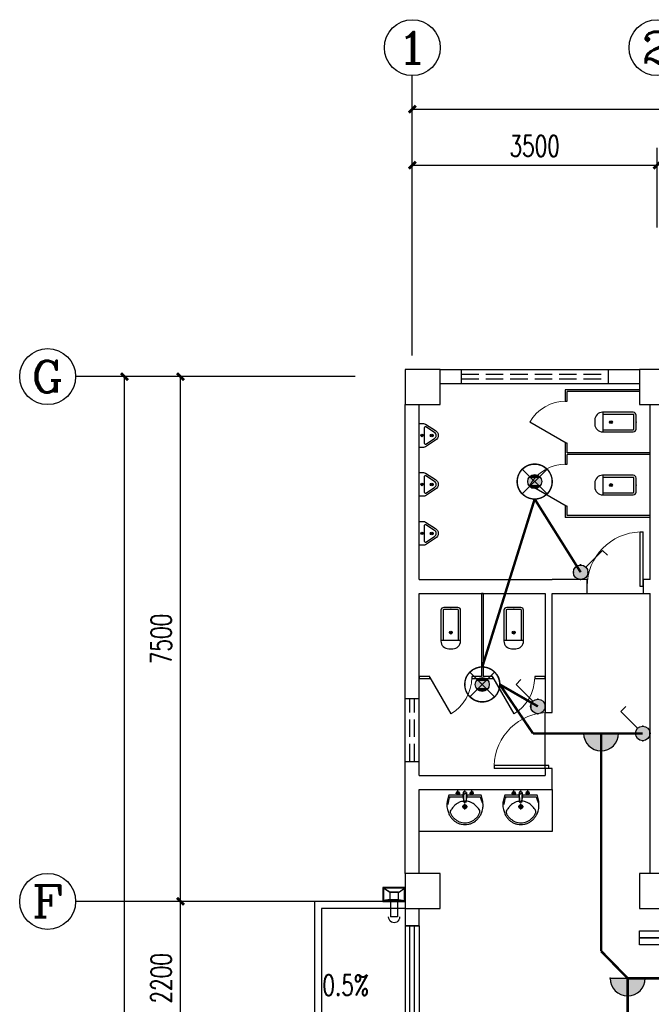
# Model space of a CAD drawing. Extents: x 427948 to 764348, y 274849 to 601549.
# Tile 140 of 203: x 615834 to 624867, y 486108 to 500180. Entities that reach past the tile are written whole.
import ezdxf
from ezdxf.enums import TextEntityAlignment as Align

# ---------------------------------------------------------------- set-up
doc = ezdxf.new("R2010")
doc.units = 0
doc.header["$LTSCALE"] = 1000
doc.header["$MEASUREMENT"] = 0
doc.linetypes.add('DASH', pattern=[0.35, 0.25, -0.1])
doc.layers.get('0').update_dxf_attribs({"linetype": 'CONTINUOUS'})
doc.layers.get('Defpoints').update_dxf_attribs({"linetype": 'CONTINUOUS'})
for name, color, linetype in [('AXIS', 3, 'CONTINUOUS'), ('AXIS_TEXT', 7, 'CONTINUOUS'), ('CABLETRAY', 4, 'CONTINUOUS'), ('COLUMN', 9, 'CONTINUOUS'), ('DIM_SYMB', 3, 'CONTINUOUS'), ('EQUIP-照明', 3, 'CONTINUOUS'), ('LATRINE', 6, 'CONTINUOUS'), ('LVTRY', 6, 'CONTINUOUS'), ('PUB_TEXT', 7, 'CONTINUOUS'), ('TEL_TEXT', 7, 'CONTINUOUS'), ('WALL', 2, 'CONTINUOUS'), ('WINDOW', 4, 'CONTINUOUS'), ('WIRE-动力', 2, 'CONTINUOUS'), ('WIRE-照明', 1, 'CONTINUOUS'), ('可见线', 3, 'CONTINUOUS'), ('水斗', 6, 'CONTINUOUS')]:
    doc.layers.add(name, color=color, linetype=linetype)
doc.styles.add('_TCH_AXIS', font='COMPLEX', dxfattribs={"bigfont": 'GBCBIG'})
doc.styles.add('_TCH_DIM', font='SIMPLEX', dxfattribs={"bigfont": 'GBCBIG'})
doc.styles.add('_TCH_DIM_T3', font='SIMPLEX', dxfattribs={"width": 0.705882, "bigfont": 'GBCBIG'})
doc.styles.add('_TEL_DIM', font='SIMPLEX', dxfattribs={"width": 0.8, "height": 3.5, "bigfont": 'HZTXT'})
doc.styles.add('COMPLEX', font='COMPLEX')
doc.styles.add('DIM_FONT', font='SIMPLEX.shx', dxfattribs={"width": 0.8})
doc.styles.get("Standard").update_dxf_attribs({"font": 'txt.shx'})
doc.dimstyles.new('_TCH_ARCH&&100', dxfattribs={"dimtxt": 297.5, "dimasz": 100, "dimexe": 250, "dimexo": 300, "dimgap": 126.25, "dimtad": 1, "dimdec": 0, "dimzin": 0, "dimdsep": 46, "dimtxsty": '_TCH_DIM_T3', "dimblk": 'ARCHTICK', "dimcen": 0.09, "dimclrt": 7, "dimazin": 2, "dimtfac": 1, "dimtdec": 0, "dimtix": 1, "dimtmove": 2, "dimatfit": 3, "dimfxl": 1, "dimtolj": 1, "dimtzin": 0, "dimarcsym": 0})

# ---------------------------------------------------------------- blocks, each defined once
blk = doc.blocks.new('$equip$00001168')
blk.add_line((-0.5, 0), (0.5, 0))
blk.add_arc((0, 0), 0.5, 180, 0)
for p in [(-0.5, 0), (0, 0), (0.5, 0), (0, -0.5)]:
    blk.add_point(p)
for points in [[(0.433, -0.25), (-0.433, -0.25), (0.5, 0), (-0.5, 0)], [(0.25, -0.433), (-0.25, -0.433), (0.433, -0.25), (-0.433, -0.25)], [(0, -0.5), (0, -0.5), (0.25, -0.433), (-0.25, -0.433)]]:
    blk.add_solid(points)
at = {"flags": 9}
blk.add_attdef('A', (0, 0), '', height=0.00002, dxfattribs=at)
blk = doc.blocks.new('_L1WAO')
for p, q in [((0, 180), (-320, 180)), ((-320, 180), (-320, 0)), ((-224, 116), (-310, 170)), ((-10, 170), (-310, 170)), ((-310, 170), (-310, 10)), ((-310, 170), (-310, 170)), ((-96, 116), (-10, 170)), ((-10, 170), (-10, 170)), ((-10, 10), (-10, 170)), ((0, 0), (0, 180)), ((-320, 0), (0, 0)), ((-224, 26), (-310, 10)), ((-310, 10), (-10, 10)), ((-310, 10), (-310, 10)), ((-96, 116), (-224, 116)), ((-224, 116), (-224, 26)), ((-224, 26), (-96, 26)), ((-96, 26), (-96, 116)), ((-96, 26), (-10, 10)), ((-10, 10), (-10, 10))]:
    blk.add_line(p, q)
at = {"style": 'DIM_FONT', "width": 0.8, "flags": 9}
for tag in ['XSIZE', 'YSIZE']:
    blk.add_attdef(tag, (0, 0), '', height=0.5, dxfattribs=at)
blk = doc.blocks.new('xcdsf')
at = {"layer": '水斗'}
for p, q in [((151845, -1119066), (151845, -1119386)), ((151856, -1119077), (151856, -1119376)), ((151915, -1119162), (151915, -1119290)), ((152265, -1119175), (152045, -1119175)), ((152245, -1119175), (152065, -1119175)), ((152265, -1119177), (152265, -1119277)), ((151915, -1119290), (151856, -1119376)), ((151915, -1119290), (152015, -1119290)), ((152265, -1119275), (152045, -1119275)), ((152245, -1119275), (152065, -1119275)), ((151845, -1119386), (152045, -1119386)), ((151856, -1119376), (152033, -1119376)), ((151856, -1119376), (151856, -1119376))]:
    blk.add_line(p, q, dxfattribs=at)
at = {"layer": '水斗', "extrusion": (0, 0, -1)}
blk.add_ellipse((152265, -1119227), major_axis=(86.9, 0), ratio=0.900657, start_param=4.712389, end_param=7.853982, dxfattribs=at)
at = {"layer": '水斗', "yscale": 1.110299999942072, "rotation": 90}
blk.add_blockref('_L1WAO', (152045, -1119066), dxfattribs=at)
blk = doc.blocks.new('_ArchTick')
at = {"color": 0, "linetype": 'ByBlock', "const_width": 0.4}
blk.add_lwpolyline([(-0.5, -0.5), (0.5, 0.5)], dxfattribs=at)
blk = doc.blocks.new('*D203')
at = {"layer": 'AXIS', "color": 0, "lineweight": -2}
for p, q in [((621449, 497209), (621449, 498350)), ((624949, 497209), (624949, 498350)), ((621449, 498100), (624949, 498100))]:
    blk.add_line(p, q, dxfattribs=at)
at = {"layer": 'Defpoints', "color": 0}
for p in [(624949, 498100), (621449, 496909), (624949, 496909)]:
    blk.add_point(p, dxfattribs=at)
at = {"layer": 'AXIS', "color": 0, "lineweight": -2, "xscale": 100, "yscale": 100, "zscale": 100, "rotation": 180}
blk.add_blockref('_ArchTick', (621449, 498100), dxfattribs=at)
at = {"layer": 'AXIS', "color": 0, "lineweight": -2, "xscale": 100, "yscale": 100, "zscale": 100}
blk.add_blockref('_ArchTick', (624949, 498100), dxfattribs=at)
at = {"layer": 'AXIS', "color": 7, "insert": (623199, 498375), "char_height": 297.5, "attachment_point": 5, "style": '_TCH_DIM_T3'}
blk.add_mtext('\\A1;3500', dxfattribs=at)
blk = doc.blocks.new('*D210')
at = {"layer": 'AXIS', "color": 0, "lineweight": -2}
for p, q in [((621449, 497209), (621449, 499150)), ((651449, 497209), (651449, 499150)), ((621449, 498900), (651449, 498900))]:
    blk.add_line(p, q, dxfattribs=at)
at = {"layer": 'Defpoints', "color": 0}
for p in [(651449, 498900), (621449, 496909), (651449, 496909)]:
    blk.add_point(p, dxfattribs=at)
at = {"layer": 'AXIS', "color": 0, "lineweight": -2, "xscale": 100, "yscale": 100, "zscale": 100, "rotation": 180}
blk.add_blockref('_ArchTick', (621449, 498900), dxfattribs=at)
at = {"layer": 'AXIS', "color": 0, "lineweight": -2, "xscale": 100, "yscale": 100, "zscale": 100}
blk.add_blockref('_ArchTick', (651449, 498900), dxfattribs=at)
at = {"layer": 'AXIS', "color": 7, "insert": (636449, 499175), "char_height": 297.5, "attachment_point": 5, "style": '_TCH_DIM_T3'}
blk.add_mtext('\\A1;30000', dxfattribs=at)
blk = doc.blocks.new('*D214')
at = {"layer": 'AXIS', "color": 0, "lineweight": -2}
for p, q in [((620334, 487579), (617884, 487579)), ((618134, 485379), (618134, 487579)), ((620334, 485379), (617884, 485379))]:
    blk.add_line(p, q, dxfattribs=at)
at = {"layer": 'Defpoints', "color": 0}
for p in [(618134, 487579), (620634, 487579), (620634, 485379)]:
    blk.add_point(p, dxfattribs=at)
at = {"layer": 'AXIS', "color": 0, "lineweight": -2, "xscale": 100, "yscale": 100, "zscale": 100}
for p, rotation in [((618134, 487579), 90), ((618134, 485379), 270)]:
    blk.add_blockref('_ArchTick', p, dxfattribs=dict(at, rotation=rotation))
at = {"layer": 'AXIS', "color": 7, "insert": (617859, 486479), "char_height": 297.5, "attachment_point": 5, "rotation": 90, "style": '_TCH_DIM_T3'}
blk.add_mtext('\\A1;2200', dxfattribs=at)
blk = doc.blocks.new('*D215')
at = {"layer": 'AXIS', "color": 0, "lineweight": -2}
for p, q in [((620334, 495079), (617884, 495079)), ((618134, 487579), (618134, 495079)), ((620334, 487579), (617884, 487579))]:
    blk.add_line(p, q, dxfattribs=at)
at = {"layer": 'Defpoints', "color": 0}
for p in [(618134, 495079), (620634, 495079), (620634, 487579)]:
    blk.add_point(p, dxfattribs=at)
at = {"layer": 'AXIS', "color": 0, "lineweight": -2, "xscale": 100, "yscale": 100, "zscale": 100}
for p, rotation in [((618134, 495079), 90), ((618134, 487579), 270)]:
    blk.add_blockref('_ArchTick', p, dxfattribs=dict(at, rotation=rotation))
at = {"layer": 'AXIS', "color": 7, "insert": (617859, 491329), "char_height": 297.5, "attachment_point": 5, "rotation": 90, "style": '_TCH_DIM_T3'}
blk.add_mtext('\\A1;7500', dxfattribs=at)
blk = doc.blocks.new('*D216')
at = {"layer": 'AXIS', "color": 0, "lineweight": -2}
for p, q in [((620334, 495079), (617084, 495079)), ((617334, 467879), (617334, 495079)), ((620334, 467879), (617084, 467879))]:
    blk.add_line(p, q, dxfattribs=at)
at = {"layer": 'Defpoints', "color": 0}
for p in [(617334, 495079), (620634, 495079), (620634, 467879)]:
    blk.add_point(p, dxfattribs=at)
at = {"layer": 'AXIS', "color": 0, "lineweight": -2, "xscale": 100, "yscale": 100, "zscale": 100}
for p, rotation in [((617334, 495079), 90), ((617334, 467879), 270)]:
    blk.add_blockref('_ArchTick', p, dxfattribs=dict(at, rotation=rotation))
at = {"layer": 'AXIS', "color": 7, "insert": (617059, 481479), "char_height": 297.5, "attachment_point": 5, "rotation": 90, "style": '_TCH_DIM_T3'}
blk.add_mtext('\\A1;27200', dxfattribs=at)
blk = doc.blocks.new('_FZHK')
blk.add_lwpolyline([(-0.5, -0.5), (0.5, -0.5), (0.5, 0.5), (-0.5, 0.5)], close=True)
blk = doc.blocks.new('$TCHSYS$WIN2D')
for p, q in [((-0.5, 0.5), (0.5, 0.5)), ((-0.5, 0.5), (-0.5, -0.5)), ((0.5, 0.5), (0.5, -0.5)), ((0.5, 0.1667), (-0.5, 0.1667)), ((0.5, -0.1667), (-0.5, -0.1667)), ((-0.5, -0.5), (0.5, -0.5))]:
    blk.add_line(p, q)
blk = doc.blocks.new('_AXISO')
blk.add_circle((0, 0), 0.5)
at = {"layer": 'AXIS_TEXT', "style": 'COMPLEX', "width": 1.041667}
blk.add_attdef('A', text='', height=0.56, dxfattribs=at).set_placement((-0.25, -0.28), (0.25, -0.28), align=Align.FIT)
blk = doc.blocks.new('$DorLib2D$00000001')
for p, q in [((0.45, 0.975), (0.5, 0.975)), ((0.45, 0), (0.45, 0.975)), ((0.5, 0), (0.5, 0.975)), ((0.5, 0), (0.45, 0))]:
    blk.add_line(p, q)
at = {"lineweight": 13}
blk.add_arc((0.475, 0), 0.975, 91.4693, 180, dxfattribs=at)
blk = doc.blocks.new('$lvtry$00000200')
at = {"color": 0}
for p, q in [((-110, -40, 0), (-110, -470, 0)), ((100, -30, 0), (-100, -30, 0)), ((110, -470, 0), (110, -40, 0))]:
    blk.add_line(p, q, dxfattribs=at)
at = {"color": 0, "elevation": 0}
blk.add_lwpolyline([(100, 0), (-100, 0, 0.414214), (-140, -40), (-140, -480, 0.414214), (-30, -590), (30, -590, 0.414214), (140, -480), (140, -40, 0.414214)], format="xyb", close=True, dxfattribs=at)
blk.add_lwpolyline([(140, -470), (-140, -470)], dxfattribs=at)
at = {"color": 0}
blk.add_circle((0, -359, 0), 20, dxfattribs=at)
for centre, start, end in [((-100, -40, 0), 90, 180), ((100, -40, 0), 0, 90)]:
    blk.add_arc(centre, 10, start, end, dxfattribs=at)
for p in [(0, 0), (0, -359, 0)]:
    blk.add_point(p, dxfattribs=at)
blk = doc.blocks.new('$TCHSYS$APDOOR2D')
blk.add_line((0.5, 0), (0, 0.866))
at = {"lineweight": 13}
blk.add_arc((0.5, 0), 1, 120, 180, dxfattribs=at)
blk = doc.blocks.new('$lvtry$00000219')
at = {"color": 0}
for p, q in [((-124, -91, 0), (-43, -216, 0)), ((-116, -76, 0), (116, -76, 0)), ((43, -216, 0), (124, -91, 0))]:
    blk.add_line(p, q, dxfattribs=at)
at = {"color": 0, "elevation": 0}
blk.add_lwpolyline([(69, -231, -0.57735), (-69, -231), (-162, -88, -0.145378), (-170, -61), (-170, 0), (170, 0), (170, -61, -0.145378), (162, -88)], format="xyb", close=True, dxfattribs=at)
at = {"color": 0}
for centre, radius in [((0, -38, 0), 17.7), ((0, -177, 0), 20)]:
    blk.add_circle(centre, radius, dxfattribs=at)
for centre, radius, start, end in [((-116, -86, 0), 10, 90, 213.0863), ((116, -86, 0), 10, 326.9137, 90), ((0, -191, 0), 50, 210, 330)]:
    blk.add_arc(centre, radius, start, end, dxfattribs=at)
for p in [(0, -38, 0), (0, -177, 0)]:
    blk.add_point(p, dxfattribs=at)
blk = doc.blocks.new('$lvtry$00000192')
for p, q in [((-108, -66, 0), (-109, 3, 0)), ((111, -66, 0), (110, 4, 0)), ((-256, -140, 0), (-246, -114, 0)), ((-236, -86, 0), (-246, -114, 0)), ((-234, -86, 0), (-26, -86, 0)), ((-143, -32, 0), (-74, -31, 0)), ((-29, -62, 0), (-28, -68, 0)), ((-28, -68, 0), (-17, -160, 0)), ((-23, -21, 0), (-17, -160, 0)), ((-22, -40, 0), (1, -40, 0)), ((23, -40, 0), (1, -40, 0)), ((25, -22, 0), (15, -161, 0)), ((30, -62, 0), (15, -161, 0)), ((26, -86, 0), (244, -86, 0)), ((76, -31, 0), (145, -31, 0)), ((244, -86, 0), (272, -164, 0)), ((244, -86, 0), (264, -140, 0)), ((-256, -140, 0), (-264, -185, 0)), ((-264, -185, 0), (-264, -190, 0)), ((-42, -220, 0), (44, -219, 0)), ((-17, -151, 0), (-1, -151, 0)), ((-17, -160, 0), (-1, -160, 0)), ((16, -151, 0), (-1, -151, 0)), ((15, -161, 0), (-1, -160, 0)), ((1, -263, 0), (0, -177, 0))]:
    blk.add_line(p, q)
at = {"elevation": 0}
blk.add_lwpolyline([(-29, -62), (-249, -62), (-276, -148, 0.044851), (-281, -206, 0.06689), (-276, -244, 0.023023), (-257, -305, 0.044853), (-243, -334, 0.043799), (-214, -374, 0.044001), (-179, -408, 0.042834), (-139, -435, 0.043018), (-94, -456, 0.042273), (-46, -468, 0.042347), (3, -472, 0.04234), (52, -468, 0.042268), (100, -456, 0.043003), (145, -436, 0.042821), (186, -409, 0.043985), (221, -375, 0.043782), (250, -335, 0.044843), (274, -286, 0.059205), (284, -246, 0.030672), (287, -189, 0.04375), (284, -150), (284, -150), (284, -148), (256, -62), (30, -62), (30, -59), (25, -22), (1, -21), (-23, -21), (-29, -58)], format="xyb", close=True, dxfattribs=at)
for centre, radius in [((-108, -32, 0), 23.8), ((-108, -32, 0), 14.2), ((110, -31, 0), 23.8), ((110, -31, 0), 14.2), ((1, -220, 0), 28.5), ((1, -220, 0), 19)]:
    blk.add_circle(centre, radius)
for centre, radius, start, end in [((0, -10, 0), 6.83, 79.8328, 278.7823), ((2, -10, 0), 6.83, 259.8328, 98.7823), ((7, -422, 0), 271, 137.4608, 149.5466), ((186, -586, 0), 514, 131.4907, 137.4608), ((-23, -350, 0), 199, 122.0285, 131.4907), ((-5, -378, 0), 232, 111.757, 122.0285), ((8, -413, 0), 269, 102.1867, 111.757), ((-38, -199, 0), 51, 92.3066, 102.1867), ((-31, -377, 0), 229, 87.3151, 92.3066), ((42, -362, 0), 216, 92.3066, 95.9177), ((35, -183, 0), 37.4, 84.4115, 92.3066), ((19, -341, 0), 196, 72.8891, 84.4115), ((-5, -420, 0), 279, 63.1741, 72.8891), ((42, -328, 0), 175, 53.2408, 63.1741), ((-199, -650, 0), 577, 47.667, 53.2408), ((6, -425, 0), 273, 33.1938, 47.667), ((-208, -295, 0), 22, 149.5466, 185.8883), ((-197, -294, 0), 33.4, 185.8883, 200.4186), ((-121, -266, 0), 114, 200.4186, 208.9861), ((-48, -226, 0), 198, 208.9861, 220.7228), ((9, -177, 0), 272, 220.7228, 230.792), ((2, -185, 0), 262, 230.792, 240.6116), ((5, -185, 0), 262, 299.0751, 308.8916), ((6, -186, 0), 261, 308.8916, 318.9572), ((31, -208, 0), 228, 318.9572, 329.6928), ((131, -266, 0), 112, 329.6928, 339.2553), ((211, -291, 0), 27.9, 352.9103, 33.1938), ((189, -288, 0), 49.9, 339.2553, 352.9103), ((2, -186, 0), 261, 240.6116, 250.459), ((4, -179, 0), 268, 250.459, 260.1468), ((4, -180, 0), 267, 260.1468, 269.8461), ((4, -180, 0), 267, 269.8461, 279.544), ((4, -179, 0), 268, 279.544, 289.2308), ((6, -186, 0), 261, 289.2308, 299.0751)]:
    blk.add_arc(centre, radius, start, end)
for p in [(1, -40, 0), (1, -220, 0)]:
    blk.add_point(p)
blk = doc.blocks.new('$equip$00002828')
for p, q in [((0.354, 0.354), (-0.354, -0.354)), ((-0.354, 0.354), (0.354, -0.354))]:
    blk.add_line(p, q)
at = {"const_width": 0.04}
blk.add_lwpolyline([(0.5, 0, -1), (-0.5, 0, -1), (0.5, 0, 1)], format="xyb", dxfattribs=at)
for radius in [0.5, 0.2]:
    blk.add_circle((0, 0), radius)
for p in [(0, 0.5), (-0.5, 0), (0.5, 0), (0, -0.5)]:
    blk.add_point(p)
for points in [[(-0.173, 0.1), (0.173, 0.1), (-0.2, 0), (0.2, 0)], [(-0.173, -0.1), (0.173, -0.1), (-0.2, 0), (0.2, 0)], [(-0.1, 0.173), (0.1, 0.173), (-0.173, 0.1), (0.173, 0.1)], [(0, 0.2), (0, 0.2), (-0.1, 0.173), (0.1, 0.173)], [(-0.1, -0.173), (0.1, -0.173), (-0.173, -0.1), (0.173, -0.1)], [(0, -0.2), (0, -0.2), (-0.1, -0.173), (0.1, -0.173)]]:
    blk.add_solid(points)
at = {"color": 7, "style": '_TEL_DIM', "flags": 1}
for tag in ['A', 'REMARK']:
    blk.add_attdef(tag, text='', height=0.00002, dxfattribs=at).set_placement((0, 0), align=Align.MIDDLE_CENTER)
blk = doc.blocks.new('$equip$00001962')
for p, q in [((0.147, 0.356), (0.625, 0.833)), ((0.625, 0.833), (0.766, 0.692))]:
    blk.add_line(p, q)
blk.add_circle((0, 0.208), 0.208)
for p in [(0, 0.417), (-0.208, 0.208), (0, 0), (0.208, 0.208)]:
    blk.add_point(p)
for points in [[(-0.18, 0.313), (0.18, 0.313), (-0.208, 0.208), (0.208, 0.208)], [(-0.104, 0.389), (0.104, 0.389), (-0.18, 0.313), (0.18, 0.313)], [(0, 0.417), (0, 0.417), (-0.104, 0.389), (0.104, 0.389)], [(-0.18, 0.104), (0.18, 0.104), (-0.208, 0.208), (0.208, 0.208)], [(-0.104, 0.028), (0.104, 0.028), (-0.18, 0.104), (0.18, 0.104)], [(0, 0), (0, 0), (-0.104, 0.028), (0.104, 0.028)]]:
    blk.add_solid(points)
at = {"layer": 'TEL_TEXT', "style": '_TEL_DIM', "flags": 1}
blk.add_attdef('A', text='', height=0.00002, dxfattribs=at).set_placement((0, 0), align=Align.MIDDLE_CENTER)

msp = doc.modelspace()

# ---------------------------------------------------------------- linework, layer by layer
at = {"layer": 'AXIS'}
for p, q in [((621449.4, 495380), (621449.4, 499380)), ((620634.4, 495078.9), (616634.4, 495078.9)), ((620634.4, 487578.9), (616634.4, 487578.9))]:
    msp.add_line(p, q, dxfattribs=at)
at = {"layer": 'CABLETRAY'}
for p, q in [((624699.4, 486956.4), (624699.4, 487156.4)), ((624699.4, 487156.4), (630478.5, 487156.4)), ((630478.5, 486956.4), (624699.4, 486956.4))]:
    msp.add_line(p, q, dxfattribs=at)
at = {"layer": 'DIM_SYMB'}
msp.add_lwpolyline([(620604.4, 486589.8, 0, 0, 0), (620892.3, 486879.5, 80, 0, 0), (621103.8, 487092.2, 0, 0, 0)], format="xyseb", dxfattribs=at)
at = {"layer": 'LATRINE'}
for p, q in [((624699.4, 494891.4), (623636.9, 494891.4)), ((623636.9, 494891.4), (623636.9, 494728.9)), ((624699.4, 494866.4), (623661.9, 494866.4)), ((623661.9, 494728.9), (623661.9, 494866.4)), ((623636.9, 494728.9), (623661.9, 494728.9)), ((623661.9, 494128.9), (623636.9, 494128.9)), ((623636.9, 494128.9), (623636.9, 493978.9)), ((623661.9, 493991.4), (623661.9, 494128.9)), ((623636.9, 493978.9), (623636.9, 493828.9)), ((624849.4, 493991.4), (623661.9, 493991.4)), ((624849.4, 493966.4), (623661.9, 493966.4)), ((623661.9, 493828.9), (623661.9, 493966.4)), ((624849.4, 493966.4), (624849.4, 493991.4)), ((623636.9, 493828.9), (623661.9, 493828.9)), ((623661.9, 493228.9), (623636.9, 493228.9)), ((623636.9, 493228.9), (623636.9, 493066.4)), ((623661.9, 493091.4), (623661.9, 493228.9)), ((624849.4, 493066.4), (623636.9, 493066.4)), ((624849.4, 493091.4), (623661.9, 493091.4)), ((624849.4, 493066.4), (624849.4, 493091.4)), ((622436.9, 491978.9), (622436.9, 490791.4)), ((622461.9, 491978.9), (622436.9, 491978.9)), ((622461.9, 491978.9), (622461.9, 490791.4)), ((621699.4, 490791.4), (621549.4, 490791.4)), ((621549.4, 490791.4), (621549.4, 490766.4)), ((621549.4, 490766.4), (621699.4, 490766.4)), ((621699.4, 490766.4), (621699.4, 490791.4)), ((622436.9, 490791.4), (622299.4, 490791.4)), ((622299.4, 490791.4), (622299.4, 490766.4)), ((622299.4, 490766.4), (622449.4, 490766.4)), ((622449.4, 490766.4), (622599.4, 490766.4)), ((622599.4, 490791.4), (622461.9, 490791.4)), ((622599.4, 490766.4), (622599.4, 490791.4)), ((623349.4, 490791.4), (623199.4, 490791.4)), ((623199.4, 490791.4), (623199.4, 490766.4)), ((623199.4, 490766.4), (623349.4, 490766.4)), ((623349.4, 490766.4), (623349.4, 490791.4))]:
    msp.add_line(p, q, dxfattribs=at)
at = {"layer": 'LVTRY'}
msp.add_lwpolyline([(621549.4, 489178.9), (623449.4, 489178.9), (623449.4, 488578.9), (621549.4, 488578.9)], close=True, dxfattribs=at)
at = {"layer": 'WALL'}
for p, q in [((621849.4, 495178.9), (624699.4, 495178.9)), ((621849.4, 494978.9), (624699.4, 494978.9)), ((621349.4, 492078.9), (621349.4, 494678.9)), ((621549.4, 492178.9), (621549.4, 494678.9)), ((624849.4, 492178.9), (624849.4, 494678.9)), ((621549.4, 492178.9), (623449.4, 492178.9)), ((623949.4, 492178.9), (623449.4, 492178.9)), ((623949.4, 491978.9), (623949.4, 492178.9)), ((624849.4, 492178.9), (624749.4, 492178.9)), ((624749.4, 492178.9), (624749.4, 491978.9)), ((621349.4, 489278.9), (621349.4, 492078.9)), ((621549.4, 491978.9), (623349.4, 491978.9)), ((621549.4, 489378.9), (621549.4, 491978.9)), ((623349.4, 491978.9), (623349.4, 490278.9)), ((623449.4, 491978.9), (623949.4, 491978.9)), ((623449.4, 490278.9), (623449.4, 491978.9)), ((624749.4, 491978.9), (624849.4, 491978.9)), ((624849.4, 487978.9), (624849.4, 491978.9)), ((623349.4, 490278.9), (623449.4, 490278.9)), ((623449.4, 489478.9), (623349.4, 489478.9)), ((623349.4, 489478.9), (623349.4, 489378.9)), ((623449.4, 489178.9), (623449.4, 489478.9)), ((621549.4, 489378.9), (623349.4, 489378.9)), ((621349.4, 487978.9), (621349.4, 489278.9)), ((621549.4, 487978.9), (621549.4, 489178.9)), ((621549.4, 489178.9), (623449.4, 489178.9)), ((621349.4, 487478.9), (621349.4, 487228.9)), ((621549.4, 487228.9), (621549.4, 487478.9)), ((621349.4, 487228.9), (621549.4, 487228.9))]:
    msp.add_line(p, q, dxfattribs=at)
at = {"layer": 'WINDOW', "linetype": 'DASH'}
for p, q in [((622149.4, 495178.9, 900), (622149.4, 494978.9, 900)), ((622149.4, 495112.2, 900), (624249.4, 495112.2, 900)), ((624249.4, 495178.9, 900), (624249.4, 494978.9, 900)), ((622149.4, 495045.5, 900), (624249.4, 495045.5, 900)), ((621349.4, 490478.9, 900), (621549.4, 490478.9, 900)), ((621416, 489578.9, 900), (621416, 490478.9, 900)), ((621482.7, 489578.9, 900), (621482.7, 490478.9, 900)), ((621349.4, 489578.9, 900), (621549.4, 489578.9, 900))]:
    msp.add_line(p, q, dxfattribs=at)
at = {"layer": 'WINDOW'}
for p, q in [((623949.4, 491978.9), (624749.4, 491978.9)), ((623349.4, 489478.9), (623349.4, 490278.9))]:
    msp.add_line(p, q, dxfattribs=at)
at = {"layer": 'WIRE-动力', "linetype": 'Continuous', "const_width": 25}
msp.add_lwpolyline([(624699.4, 487056.4), (651199.4, 487056.4)], dxfattribs=at)
at = {"layer": 'WIRE-照明', "linetype": 'Continuous', "const_width": 35}
for points in [[(622449.4, 490928.9), (623199.4, 493328.9)], [(623856.8, 492283), (623199.4, 493328.9)], [(623245.2, 490365.1), (622699.4, 490678.9)], [(623175, 489978.9), (622699.4, 490678.9)], [(624149.4, 489978.9), (623175, 489978.9)], [(624149.4, 489978.9), (624149.4, 486868.1)], [(624745.2, 489978.9), (624149.4, 489978.9)], [(624149.4, 486868.1), (624529.4, 486478.9)], [(624529.4, 485583), (624529.4, 486478.9)], [(624529.4, 486478.9), (629236.9, 486478.9)]]:
    msp.add_lwpolyline(points, dxfattribs=at)
at = {"layer": '可见线'}
for points in [[(621349.4, 487578.9), (620049.4, 487578.9), (620049.4, 485378.9), (621349.4, 485378.9)], [(621349.4, 487478.9), (620149.4, 487478.9), (620149.4, 485478.9), (621349.4, 485478.9)]]:
    msp.add_lwpolyline(points, dxfattribs=at)

# ---------------------------------------------------------------- block references
at = {"layer": 'AXIS'}
ref = msp.add_blockref('_AXISO', (621449.4, 499780), dxfattribs=dict(at, xscale=800, yscale=800, zscale=800))
ref.add_attrib('A', '1', dxfattribs={"layer": 'AXIS_TEXT', "height": 452.5, "style": '_TCH_AXIS', "width": 2.333333}).set_placement((621223.1, 499553.7), (621675.6, 499553.7), align=Align.FIT)
ref = msp.add_blockref('_AXISO', (624949.4, 499780), dxfattribs=dict(at, xscale=800, yscale=800, zscale=800))
ref.add_attrib('A', '2', dxfattribs={"layer": 'AXIS_TEXT', "height": 452.5, "style": '_TCH_AXIS', "width": 1.5}).set_placement((624723.1, 499553.7), (625175.6, 499553.7), align=Align.FIT)
ref = msp.add_blockref('_AXISO', (616234.4, 495078.9), dxfattribs=dict(at, xscale=800, yscale=800, zscale=800))
ref.add_attrib('A', 'G', dxfattribs={"layer": 'AXIS_TEXT', "height": 452.5, "style": '_TCH_AXIS', "width": 1.166667}).set_placement((616008.1, 494852.6), (616460.6, 494852.6), align=Align.FIT)
ref = msp.add_blockref('_AXISO', (616234.4, 487578.9), dxfattribs=dict(at, xscale=800, yscale=800, zscale=800))
ref.add_attrib('A', 'F', dxfattribs={"layer": 'AXIS_TEXT', "height": 452.5, "style": '_TCH_AXIS', "width": 1.3125}).set_placement((616008.1, 487352.6), (616460.6, 487352.6), align=Align.FIT)
at = {"layer": 'COLUMN', "xscale": 500, "yscale": 500, "zscale": 500}
for p in [(621599.4, 494928.9), (624949.4, 494928.9), (621599.4, 487728.9), (624949.4, 487728.9)]:
    msp.add_blockref('_FZHK', p, dxfattribs=at)
at = {"layer": 'EQUIP-照明', "xscale": 500, "yscale": 500, "zscale": 500}
for name, p in [('$equip$00002828', (623199.4, 493578.9)), ('$equip$00001962', (623856.8, 492178.9)), ('$equip$00002828', (622449.4, 490678.9)), ('$equip$00001168', (624149.4, 489978.9)), ('$equip$00001168', (624529.4, 486478.9))]:
    msp.add_blockref(name, p, dxfattribs=at)
at = {"layer": 'EQUIP-照明', "xscale": 500, "yscale": 500, "zscale": 500, "rotation": 90}
for p in [(623349.4, 490365.1), (624849.4, 489978.9)]:
    msp.add_blockref('$equip$00001962', p, dxfattribs=at)
at = {"layer": 'LATRINE', "xscale": 600, "zscale": 25}
for p, yscale, rotation in [((623649.4, 494428.9), -600, 270), ((623649.4, 493528.9), -600, 270), ((621999.4, 490778.9), 600, 180), ((622899.4, 490778.9), 600, 180)]:
    msp.add_blockref('$TCHSYS$APDOOR2D', p, dxfattribs=dict(at, yscale=yscale, rotation=rotation))
at = {"layer": 'LVTRY'}
for name, p, rotation in [('$lvtry$00000200', (624649.4, 494428.9), 270), ('$lvtry$00000219', (621549.4, 494237.8), 90), ('$lvtry$00000219', (621549.4, 493537.8), 90), ('$lvtry$00000200', (624649.4, 493528.9), 270), ('$lvtry$00000219', (621549.4, 492837.8), 90)]:
    msp.add_blockref(name, p, dxfattribs=dict(at, rotation=rotation))
for p in [(621999.4, 491778.9), (622899.4, 491778.9)]:
    msp.add_blockref('$lvtry$00000200', p, dxfattribs=at)
at = {"layer": 'LVTRY', "xscale": 0.9107142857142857, "yscale": 1.023255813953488}
for p in [(622199.4, 489158.9), (622999.4, 489158.9)]:
    msp.add_blockref('$lvtry$00000192', p, dxfattribs=at)
at = {"layer": 'WINDOW', "xscale": 800, "yscale": 800, "zscale": 800}
msp.add_blockref('$DorLib2D$00000001', (624349.4, 492078.9), dxfattribs=at)
at = {"layer": 'WINDOW', "rotation": 90}
for name, p, xscale, yscale, zscale in [('$DorLib2D$00000001', (623399.4, 489878.9), -800, 800, -800), ('$TCHSYS$WIN2D', (621449.4, 486478.9), -1500, -200, -1500)]:
    msp.add_blockref(name, p, dxfattribs=dict(at, xscale=xscale, yscale=yscale, zscale=zscale))
at = {"layer": '水斗', "rotation": 270}
msp.add_blockref('xcdsf', (1740415.6, 639623.4), dxfattribs=at)

# ---------------------------------------------------------------- texts
at = {"layer": 'PUB_TEXT', "style": '_TCH_DIM', "width": 0.705882}
msp.add_text('0.5%%%', height=297.5, dxfattribs=at).set_placement((620162.8, 486231.5))

# ---------------------------------------------------------------- dimensions: what is measured, and where the dimension line sits
at = {"layer": 'AXIS'}
for p1, p2, distance, picture, middle in [((621449.4, 496909.3), (651449.4, 496909.3), 1990.6, '*D210', (636449.4, 499174.9)), ((621449.4, 496909.3), (624949.4, 496909.3), 1190.6, '*D203', (623199.4, 498374.9)), ((620634.4, 467878.9), (620634.4, 495078.9), 3300, '*D216', (617059.4, 481478.9)), ((620634.4, 487578.9), (620634.4, 495078.9), 2500, '*D215', (617859.4, 491328.9)), ((620634.4, 485378.9), (620634.4, 487578.9), 2500, '*D214', (617859.4, 486478.9))]:
    dim = msp.add_aligned_dim(p1=p1, p2=p2, distance=distance, dimstyle='_TCH_ARCH&&100', dxfattribs=at)
    dim.commit()
    dim.dimension.update_dxf_attribs({"geometry": picture, "text_midpoint": middle})

doc.saveas('drawing.dxf')
